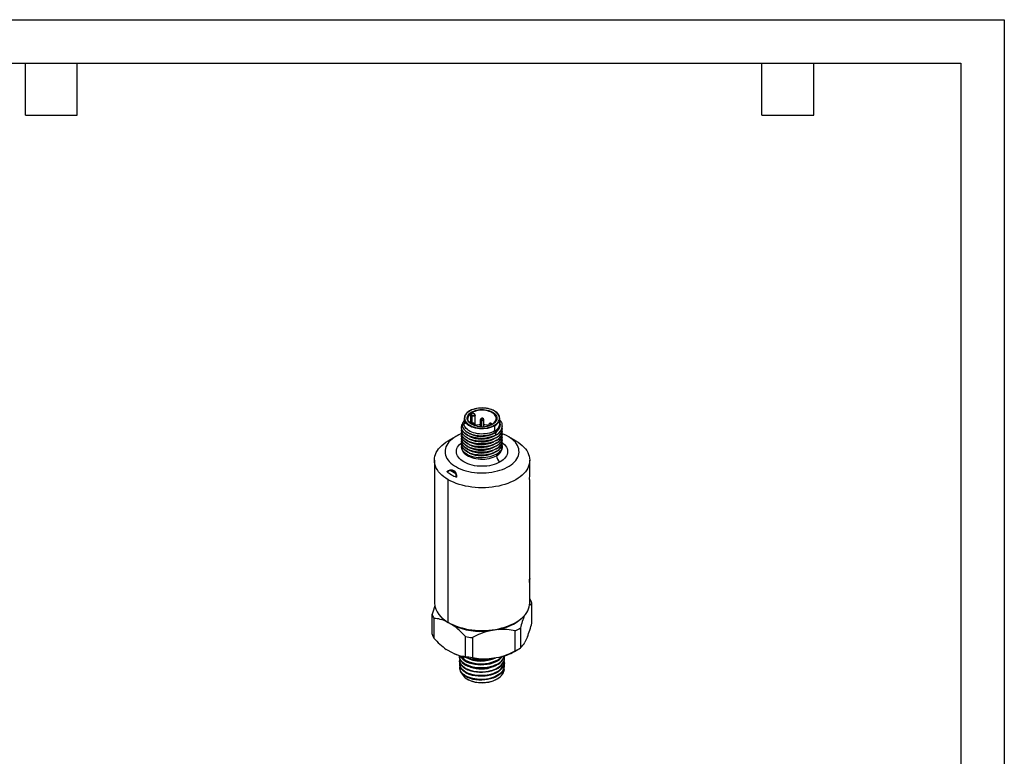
# Model space of a CAD drawing. Header units: millimetres. Extents: x 0 to 1397, y 0 to 1080.
# Tile 4 of 4: x 675 to 1397, y 540 to 1080. Entities that reach past the tile are written whole.
import ezdxf

# ---------------------------------------------------------------- set-up
doc = ezdxf.new("R2010")
doc.units = ezdxf.units.MM
doc.header["$LTSCALE"] = 5
doc.layers.add('TEXT', color=140, linetype='Continuous', lineweight=25)

msp = doc.modelspace()

# ---------------------------------------------------------------- linework, layer by layer
at = {"color": 7, "linetype": 'Continuous'}
for p, q in [((0.01, 1079.51), (1397.01, 1079.51)), ((1397.01, 1079.51), (1397.01, 0.01))]:
    msp.add_line(p, q, dxfattribs=at)
for p, q in [((1001.05, 787.27), (1001.05, 783.49)), ((1003.68, 787.32), (1003.68, 787.27)), ((1006.88, 789.23), (1005.84, 789.83)), ((1006.08, 790.31), (1007.15, 789.69)), ((1006.86, 783.34), (1006.88, 789.23)), ((1008.57, 790.51), (1007.49, 791.13)), ((1008.75, 790.53), (1007.68, 791.15)), ((1009.28, 782.05), (1009.23, 789.8)), ((1024.68, 787.21), (1024.68, 787.27)), ((1027.3, 783.49), (1027.3, 787.27)), ((999.18, 780.87), (999.18, 780.68)), ((1006.87, 783.37), (1006.75, 783.12)), ((1009.08, 782.5), (1009.08, 782.12)), ((1009.18, 782.09), (1009.18, 782.78)), ((1012.93, 786.38), (1012.93, 781.34)), ((1013.7, 785.72), (1013.7, 781.3)), ((1015.43, 781.34), (1015.43, 786.38)), ((1019.18, 782.78), (1019.18, 782.08)), ((1023.46, 778.13), (1023.46, 781.91)), ((1029.18, 781.7), (1029.18, 781.89)), ((1029.18, 779.66), (1029.18, 779.85)), ((994.99, 774.15), (989.47, 770.96)), ((999.18, 778.83), (999.18, 778.64)), ((999.18, 776.79), (999.18, 776.6)), ((999.18, 774.75), (999.18, 774.56)), ((999.18, 772.7), (999.18, 772.52)), ((1023.46, 778.13), (1023.94, 777.29)), ((1023.7, 776.86), (1023.7, 777.15)), ((1024.78, 775.51), (1023.7, 776.86)), ((1024.78, 775.51), (1024.78, 775.33)), ((1024.78, 773.47), (1024.78, 773.28)), ((1029.18, 777.62), (1029.18, 777.81)), ((1029.18, 775.58), (1029.18, 775.77)), ((1029.18, 773.54), (1029.18, 773.73)), ((1038.88, 770.96), (1033.36, 774.15)), ((999.18, 770.66), (999.18, 770.48)), ((999.18, 768.62), (999.18, 768.43)), ((999.18, 766.58), (999.18, 766.14)), ((1024.78, 771.43), (1024.78, 771.24)), ((1024.78, 769.39), (1024.78, 769.2)), ((1024.78, 767.35), (1024.78, 767.16)), ((1024.78, 765.31), (1024.78, 765.12)), ((1029.18, 771.5), (1029.18, 771.68)), ((1029.18, 769.46), (1029.18, 769.64)), ((1029.18, 766.14), (1029.18, 767.6)), ((1024.78, 763.26), (1024.78, 763.08)), ((1024.78, 761.22), (1024.78, 760.01)), ((979.24, 756.7), (979.24, 652.13)), ((1049.11, 744.91), (1049.11, 756.7)), ((989.77, 748.73), (988.96, 748.26)), ((994.96, 746.76), (990.85, 749.13)), ((989.47, 637.87), (989.47, 742.44)), ((1048.88, 742.58), (1048.88, 667.05)), ((1048.88, 671), (1049.11, 669.67)), ((1049.11, 669.67), (1048.88, 669.8)), ((1049.11, 652.13), (1049.11, 669.38)), ((1049.11, 655.19), (1049.38, 654.91)), ((1050.75, 637.38), (1050.75, 651.97)), ((977.6, 629.22), (977.6, 643.81)), ((978.97, 640.86), (978.97, 626.28)), ((992.96, 635.7), (988.01, 638.56)), ((990.44, 637.31), (989.47, 637.87)), ((1037.91, 637.31), (1038.88, 637.87)), ((1026.23, 632.64), (1019.46, 631.6)), ((1038.58, 617.05), (1038.58, 631.64)), ((1042.32, 633.8), (1042.32, 619.21)), ((1002.01, 612.98), (1002.01, 627.56)), ((1007.11, 626.77), (1007.11, 612.19)), ((1047.44, 627.34), (1045.63, 623.43)), ((992.96, 615.28), (988.01, 618.14)), ((1038, 616.64), (1040.52, 618.1)), ((997.63, 613.17), (997.65, 612.66)), ((997.74, 610.3), (997.76, 609.79)), ((997.85, 607.42), (997.86, 606.91)), ((1026.23, 612.23), (1019.46, 611.18)), ((1028.83, 612.92), (1028.07, 612.07)), ((1030.54, 608.33), (1030.56, 608.84)), ((1030.65, 611.21), (1030.67, 611.71)), ((997.96, 604.54), (997.97, 604.02)), ((1030.22, 602.09), (1030.34, 603.03)), ((1030.34, 603.03), (1030.34, 603.08)), ((1030.43, 605.45), (1030.45, 605.96)), ((1004.06, 595.95), (1004.4, 595.77)), ((1023.95, 595.77), (1024.64, 596.12))]:
    msp.add_line(p, q)
at = {"flags": 128}
for points in [[(1026.37, 790.13), (1025.92, 790.74), (1025.22, 791.47), (1024.38, 792.15), (1023.43, 792.77), (1022.36, 793.33), (1021.2, 793.81), (1019.96, 794.22), (1018.65, 794.54), (1017.28, 794.78), (1015.89, 794.94), (1014.47, 795), (1013.05, 794.97), (1011.64, 794.86), (1010.26, 794.65), (1008.93, 794.36), (1007.66, 793.99), (1006.46, 793.53), (1005.35, 793.01), (1004.97, 792.8)], [(1023.19, 782.37), (1024.18, 783.01), (1025.03, 783.71), (1025.73, 784.46), (1026.28, 785.26), (1026.66, 786.08), (1026.88, 786.93), (1026.92, 787.79), (1026.79, 788.64), (1026.49, 789.48), (1026.03, 790.29), (1025.4, 791.07), (1024.62, 791.79), (1023.7, 792.47), (1022.65, 793.07), (1021.49, 793.6), (1020.23, 794.05), (1018.88, 794.41), (1017.48, 794.68), (1016.02, 794.85), (1014.55, 794.93), (1013.07, 794.9), (1011.6, 794.78), (1010.17, 794.56), (1008.79, 794.24), (1007.48, 793.84), (1006.27, 793.35), (1005.16, 792.78)], [(1005.16, 792.78), (1004.18, 792.14), (1003.32, 791.44), (1002.62, 790.68), (1002.07, 789.89), (1001.69, 789.06), (1001.47, 788.21), (1001.43, 787.36), (1001.56, 786.51), (1001.86, 785.67), (1002.33, 784.85), (1002.95, 784.08), (1003.73, 783.35), (1004.65, 782.68), (1005.7, 782.07), (1006.86, 781.54), (1008.13, 781.09), (1009.31, 780.77)], [(1010.28, 781.71), (1009.24, 781.98), (1008.06, 782.38), (1006.98, 782.86), (1006.02, 783.42), (1005.18, 784.04), (1004.49, 784.72), (1003.94, 785.45), (1003.56, 786.2), (1003.35, 786.98), (1003.31, 787.77), (1003.44, 788.55), (1003.73, 789.32), (1004.2, 790.07), (1004.82, 790.77), (1005.58, 791.42), (1006.49, 792.01)], [(1010.36, 781.78), (1009.34, 782.03), (1008.25, 782.4), (1007.25, 782.84), (1006.35, 783.34), (1005.57, 783.9), (1004.92, 784.5), (1004.39, 785.14), (1004.01, 785.8), (1003.77, 786.48), (1003.68, 787.17), (1003.69, 787.32)], [(1005.84, 789.83), (1005.82, 784.53), (1005.82, 783.73)], [(1006.49, 792.01), (1007.51, 792.53), (1008.64, 792.98), (1009.86, 793.33), (1011.14, 793.6), (1012.48, 793.77), (1013.83, 793.85), (1015.2, 793.82), (1016.55, 793.7), (1017.86, 793.48), (1019.11, 793.17), (1020.29, 792.76), (1021.37, 792.28), (1022.33, 791.72), (1023.17, 791.1), (1023.87, 790.42), (1024.41, 789.7), (1024.79, 788.94), (1025, 788.16), (1025.05, 787.38), (1024.92, 786.59), (1024.62, 785.82), (1024.16, 785.08), (1023.54, 784.38), (1022.77, 783.72), (1021.87, 783.13)], [(1024.68, 787.27), (1024.59, 788.06), (1024.32, 788.83), (1023.88, 789.59), (1023.27, 790.3), (1022.51, 790.96), (1021.6, 791.55), (1020.57, 792.07), (1019.43, 792.52), (1018.19, 792.87), (1016.89, 793.12), (1015.55, 793.28), (1014.18, 793.33), (1012.81, 793.28), (1011.46, 793.12), (1010.16, 792.87), (1008.93, 792.52), (1007.78, 792.07), (1006.75, 791.55)], [(1009.23, 789.79), (1009.17, 789.56), (1009, 789.35), (1008.73, 789.18), (1008.38, 789.06), (1007.99, 789), (1007.59, 789.01), (1007.21, 789.09), (1006.88, 789.23)], [(1007.15, 789.69), (1007.38, 789.59), (1007.66, 789.53), (1007.95, 789.52), (1008.24, 789.56), (1008.49, 789.65), (1008.69, 789.78), (1008.82, 789.93), (1008.86, 790.1)], [(1007.7, 791.13), (1007.61, 791.15), (1007.49, 791.13)], [(1014.32, 787.3), (1014.18, 787.31), (1014.03, 787.3), (1013.91, 787.25), (1013.83, 787.18), (1013.8, 787.1), (1013.83, 787.01), (1013.91, 786.94), (1014.03, 786.9)], [(1014.03, 786.9), (1014.18, 786.88), (1014.32, 786.9), (1014.44, 786.94), (1014.52, 787.01), (1014.55, 787.1), (1014.52, 787.18), (1014.44, 787.25), (1014.32, 787.3)], [(1014.52, 787.43), (1014.51, 787.44), (1014.45, 787.42), (1014.39, 787.37), (1014.32, 787.3)], [(1024.78, 775.51), (1022.53, 774.38), (1019.92, 773.51), (1017.07, 772.95), (1014.18, 772.72), (1011.28, 772.82), (1008.44, 773.25), (1005.82, 774), (1003.57, 775), (1001.72, 776.24), (1000.32, 777.68), (999.46, 779.26), (999.18, 780.87), (999.46, 782.48), (999.8, 783.11)], [(1024.78, 775.33), (1022.53, 774.2), (1019.92, 773.32), (1017.07, 772.76), (1014.18, 772.53), (1011.28, 772.63), (1008.44, 773.07), (1005.82, 773.81), (1003.57, 774.81), (1001.72, 776.05), (1000.32, 777.5), (999.46, 779.07), (999.18, 780.68)], [(1024.78, 773.47), (1022.53, 772.34), (1019.92, 771.47), (1017.07, 770.9), (1014.18, 770.68), (1011.28, 770.78), (1008.44, 771.21), (1005.82, 771.95), (1003.57, 772.96), (1001.72, 774.2), (1000.32, 775.64), (999.46, 777.22), (999.18, 778.83), (999.34, 779.76)], [(1001.05, 785.9), (1000.83, 785.64), (1000.27, 784.7), (999.95, 783.87), (999.8, 783.15), (999.77, 782.57), (999.8, 782.03), (999.91, 781.45), (1000.11, 780.84), (1000.41, 780.19), (1000.85, 779.51), (1001.62, 778.62), (1002.44, 777.9), (1003.22, 777.34), (1003.91, 776.93), (1004.63, 776.55), (1005.45, 776.18), (1006.37, 775.83), (1007.39, 775.51), (1008.5, 775.22), (1010.18, 774.91), (1011.67, 774.75), (1012.93, 774.68), (1013.93, 774.68), (1015.13, 774.72), (1016.45, 774.84), (1017.39, 774.98), (1018.36, 775.16), (1019.37, 775.39), (1020.94, 775.88), (1022.21, 776.38), (1023.2, 776.86), (1023.94, 777.29)], [(1023.46, 778.13), (1022.32, 777.55), (1021.07, 777.04), (1019.72, 776.62), (1018.3, 776.3), (1016.83, 776.07), (1015.32, 775.94), (1013.79, 775.92), (1012.27, 775.99), (1010.78, 776.17), (1009.33, 776.45), (1007.95, 776.82), (1006.65, 777.28), (1005.45, 777.83), (1004.37, 778.45), (1003.43, 779.14), (1002.62, 779.89), (1001.98, 780.69), (1001.5, 781.53), (1001.19, 782.39), (1001.06, 783.27), (1001.05, 783.49)], [(1023.46, 781.91), (1022.32, 781.32), (1021.07, 780.82), (1019.72, 780.4), (1018.3, 780.07), (1016.83, 779.85), (1015.32, 779.72), (1013.79, 779.69), (1012.27, 779.77), (1010.78, 779.95), (1009.33, 780.22), (1007.95, 780.6), (1006.65, 781.06), (1005.45, 781.61), (1004.37, 782.23), (1003.43, 782.92), (1002.62, 783.67), (1001.98, 784.47), (1001.94, 784.53)], [(1009.16, 782.78), (1009.17, 782.88), (1009.07, 783.23), (1008.87, 783.5), (1008.61, 783.7), (1008.28, 783.82), (1007.88, 783.87), (1007.43, 783.78), (1007.11, 783.61), (1006.87, 783.37)], [(1007.58, 783.57), (1007.55, 783.49), (1007.58, 783.41), (1007.66, 783.34), (1007.78, 783.29), (1007.93, 783.27), (1008.07, 783.29), (1008.19, 783.34), (1008.27, 783.41)], [(1008.27, 783.41), (1008.3, 783.49), (1008.27, 783.57), (1008.19, 783.64), (1008.07, 783.69), (1007.93, 783.71), (1007.78, 783.69), (1007.66, 783.64), (1007.58, 783.57)], [(1009.08, 782.5), (1008.81, 782.26), (1008.75, 782.23)], [(1009.18, 782.78), (1009.18, 782.77), (1009.08, 782.5)], [(1015.43, 786.38), (1015.43, 786.38), (1015.33, 786.11), (1015.06, 785.87), (1014.65, 785.72), (1014.18, 785.66), (1013.7, 785.72)], [(1019.37, 783.37), (1019.21, 783.04), (1019.19, 782.77)], [(1020.08, 783.57), (1020.05, 783.49), (1020.08, 783.41), (1020.16, 783.34), (1020.28, 783.29), (1020.43, 783.27), (1020.57, 783.29), (1020.69, 783.34), (1020.77, 783.41)], [(1020.77, 783.41), (1020.8, 783.49), (1020.77, 783.57), (1020.69, 783.64), (1020.57, 783.69), (1020.43, 783.71), (1020.28, 783.69), (1020.16, 783.64), (1020.08, 783.57)], [(995, 774.15), (993.53, 773.23), (992.2, 772.25), (991.01, 771.22), (989.96, 770.13), (989.06, 769), (988.33, 767.83), (987.76, 766.63), (987.35, 765.4), (987.12, 764.16), (987.05, 762.92), (987.16, 761.68), (987.44, 760.44), (987.88, 759.22), (988.5, 758.03), (989.27, 756.87), (990.21, 755.75), (991.29, 754.67), (992.52, 753.65), (993.89, 752.68), (995.38, 751.79), (996.99, 750.96), (998.72, 750.21), (1000.54, 749.54), (1002.44, 748.96), (1004.42, 748.46), (1006.46, 748.06), (1008.55, 747.76), (1010.68, 747.55), (1012.83, 747.44), (1014.99, 747.42), (1017.14, 747.51), (1019.27, 747.7), (1021.37, 747.98), (1023.43, 748.36), (1025.42, 748.83), (1027.35, 749.39), (1029.19, 750.03), (1030.94, 750.76), (1032.58, 751.57), (1034.1, 752.45), (1035.5, 753.4), (1036.77, 754.41), (1037.89, 755.47), (1038.86, 756.58), (1039.68, 757.74), (1040.33, 758.92), (1040.82, 760.14), (1041.14, 761.37), (1041.29, 762.61), (1041.27, 763.85), (1041.08, 765.09), (1040.71, 766.32), (1040.18, 767.53), (1039.49, 768.71), (1038.63, 769.85), (1037.62, 770.95), (1036.46, 772), (1035.17, 772.99), (1033.73, 773.93), (1032.18, 774.79), (1030.51, 775.58), (1029.12, 776.14)], [(1024.78, 773.28), (1022.53, 772.15), (1019.92, 771.28), (1017.07, 770.72), (1014.18, 770.49), (1011.28, 770.59), (1008.44, 771.02), (1005.82, 771.77), (1003.57, 772.77), (1001.72, 774.01), (1000.32, 775.46), (999.46, 777.03), (999.18, 778.64)], [(1024.78, 771.43), (1022.53, 770.3), (1019.92, 769.42), (1017.07, 768.86), (1014.18, 768.64), (1011.28, 768.74), (1008.44, 769.17), (1005.82, 769.91), (1003.57, 770.92), (1001.72, 772.16), (1000.32, 773.6), (999.46, 775.18), (999.18, 776.79), (999.34, 777.71)], [(1024.78, 771.24), (1022.53, 770.11), (1019.92, 769.24), (1017.07, 768.68), (1014.18, 768.45), (1011.28, 768.55), (1008.44, 768.98), (1005.82, 769.73), (1003.57, 770.73), (1001.72, 771.97), (1000.32, 773.41), (999.46, 774.99), (999.18, 776.6)], [(1024.78, 769.39), (1022.53, 768.26), (1019.92, 767.38), (1017.07, 766.82), (1014.18, 766.6), (1011.28, 766.7), (1008.44, 767.13), (1005.82, 767.87), (1003.57, 768.88), (1001.72, 770.11), (1000.32, 771.56), (999.46, 773.13), (999.18, 774.75), (999.34, 775.67)], [(1024.78, 769.2), (1022.53, 768.07), (1019.92, 767.2), (1017.07, 766.63), (1014.18, 766.41), (1011.28, 766.51), (1008.44, 766.94), (1005.82, 767.68), (1003.57, 768.69), (1001.72, 769.93), (1000.32, 771.37), (999.46, 772.95), (999.18, 774.56)], [(1024.78, 767.35), (1022.53, 766.22), (1019.92, 765.34), (1017.07, 764.78), (1014.18, 764.56), (1011.28, 764.66), (1008.44, 765.09), (1005.82, 765.83), (1003.57, 766.84), (1001.72, 768.07), (1000.32, 769.52), (999.46, 771.09), (999.18, 772.7), (999.34, 773.63)], [(1024.78, 767.16), (1022.53, 766.03), (1019.92, 765.15), (1017.07, 764.59), (1014.18, 764.37), (1011.28, 764.47), (1008.44, 764.9), (1005.82, 765.64), (1003.57, 766.65), (1001.72, 767.89), (1000.32, 769.33), (999.46, 770.91), (999.18, 772.52)], [(989.47, 742.44), (987.77, 743.49), (986.21, 744.61), (984.79, 745.79), (983.51, 747.03), (982.4, 748.32), (981.44, 749.65), (980.65, 751.01), (980.04, 752.41), (979.59, 753.83), (979.33, 755.26), (979.24, 756.7), (979.33, 758.14), (979.59, 759.57), (980.04, 760.98), (980.65, 762.38), (981.44, 763.75), (982.4, 765.08), (983.51, 766.36), (984.79, 767.6), (986.21, 768.78), (987.77, 769.9), (989.47, 770.96)], [(1038.88, 770.96), (1040.58, 769.9), (1042.15, 768.78), (1043.57, 767.6), (1044.84, 766.36), (1045.96, 765.08), (1046.91, 763.75), (1047.7, 762.38), (1048.32, 760.98), (1048.76, 759.57), (1049.02, 758.14), (1049.11, 756.7), (1049.02, 755.26), (1048.76, 753.83), (1048.32, 752.41), (1047.7, 751.01), (1046.91, 749.65), (1045.96, 748.32), (1044.84, 747.03), (1043.57, 745.79), (1042.15, 744.61), (1040.58, 743.49), (1038.88, 742.44), (1037.06, 741.45), (1035.11, 740.55), (1033.07, 739.73), (1030.92, 738.99), (1028.69, 738.35), (1026.39, 737.8), (1024.02, 737.34), (1021.6, 736.99), (1019.15, 736.73), (1016.67, 736.58), (1014.18, 736.53), (1011.68, 736.58), (1009.2, 736.73), (1006.75, 736.99), (1004.33, 737.34), (1001.97, 737.8), (999.66, 738.35), (997.43, 738.99), (995.29, 739.73), (993.24, 740.55), (991.3, 741.45), (989.47, 742.44)], [(1027.43, 755.42), (1026.07, 754.71), (1024.59, 754.08), (1023.02, 753.53), (1021.35, 753.08), (1019.62, 752.72), (1017.83, 752.46), (1016.01, 752.3), (1014.18, 752.25), (1012.34, 752.3), (1010.52, 752.46), (1008.73, 752.72), (1007, 753.08), (1005.34, 753.53), (1003.76, 754.08), (1002.28, 754.71), (1000.92, 755.42), (999.68, 756.21), (998.59, 757.06), (997.64, 757.97), (996.85, 758.93), (996.23, 759.93), (995.79, 760.96), (995.52, 762.02), (995.43, 763.08), (995.52, 764.14), (995.79, 765.19), (996.23, 766.22), (996.85, 767.22), (997.64, 768.18), (998.59, 769.09), (999.31, 769.67)], [(1024.78, 765.31), (1022.53, 764.18), (1019.92, 763.3), (1017.07, 762.74), (1014.18, 762.51), (1011.28, 762.62), (1008.44, 763.05), (1005.82, 763.79), (1003.57, 764.8), (1001.72, 766.03), (1000.32, 767.48), (999.46, 769.05), (999.18, 770.66), (999.34, 771.59)], [(1024.78, 765.12), (1022.53, 763.99), (1019.92, 763.11), (1017.07, 762.55), (1014.18, 762.33), (1011.28, 762.43), (1008.44, 762.86), (1005.82, 763.6), (1003.57, 764.61), (1001.72, 765.84), (1000.32, 767.29), (999.46, 768.86), (999.18, 770.48)], [(1024.78, 763.26), (1022.53, 762.13), (1019.92, 761.26), (1017.07, 760.7), (1014.18, 760.47), (1011.28, 760.57), (1008.44, 761), (1005.82, 761.75), (1003.57, 762.75), (1001.72, 763.99), (1000.32, 765.44), (999.46, 767.01), (999.18, 768.62), (999.34, 769.55)], [(1024.78, 763.08), (1022.53, 761.95), (1019.92, 761.07), (1017.07, 760.51), (1014.18, 760.29), (1011.28, 760.39), (1008.44, 760.82), (1005.82, 761.56), (1003.57, 762.57), (1001.72, 763.8), (1000.32, 765.25), (999.46, 766.82), (999.18, 768.43)], [(1024.78, 761.22), (1022.53, 760.09), (1019.92, 759.22), (1017.07, 758.66), (1014.18, 758.43), (1011.28, 758.53), (1008.44, 758.96), (1005.82, 759.71), (1003.57, 760.71), (1001.72, 761.95), (1000.32, 763.39), (999.46, 764.97), (999.18, 766.58), (999.34, 767.51)], [(999.18, 766.12), (999.23, 765.44), (999.45, 764.51), (999.84, 763.6), (1000.4, 762.72), (1001.12, 761.88), (1001.99, 761.09), (1003.01, 760.36), (1004.16, 759.69), (1005.43, 759.11), (1006.79, 758.6), (1008.25, 758.18), (1009.77, 757.86), (1011.35, 757.63), (1012.96, 757.51), (1014.58, 757.48), (1016.2, 757.56), (1017.8, 757.73), (1019.35, 758.01), (1020.84, 758.38), (1022.25, 758.84), (1023.57, 759.39), (1024.78, 760.01)], [(1029.18, 769.57), (1029.77, 769.09), (1030.71, 768.18), (1031.5, 767.22), (1032.12, 766.22), (1032.57, 765.19), (1032.84, 764.14), (1032.93, 763.08), (1032.84, 762.02), (1032.57, 760.96), (1032.12, 759.93), (1031.5, 758.93), (1030.71, 757.97), (1029.77, 757.06), (1028.67, 756.21), (1027.43, 755.42)], [(988.38, 748.39), (989.61, 749.16), (990.9, 749.61), (992.2, 749.66), (993.41, 749.25), (994.39, 748.41), (995.07, 747.21), (995.42, 745.81), (995.46, 744.3)], [(988.96, 748.26), (988.63, 748.33), (988.38, 748.39)], [(995.46, 744.3), (995.33, 744.49), (995.24, 744.64)], [(989.47, 637.87), (991.3, 636.89), (993.24, 635.98), (995.29, 635.16), (997.43, 634.43), (999.66, 633.78), (1001.97, 633.23), (1004.33, 632.78), (1006.75, 632.42), (1009.2, 632.16), (1011.68, 632.01), (1014.18, 631.96), (1016.67, 632.01), (1019.15, 632.16), (1021.6, 632.42), (1024.02, 632.78), (1026.39, 633.23), (1028.69, 633.78), (1030.92, 634.43), (1033.07, 635.16), (1035.11, 635.98), (1037.06, 636.89), (1038.88, 637.87), (1040.58, 638.92), (1042.15, 640.04), (1043.57, 641.22), (1044.84, 642.46), (1045.96, 643.75), (1046.91, 645.08), (1047.7, 646.45), (1048.32, 647.84), (1048.76, 649.26), (1049.02, 650.69), (1049.11, 652.13)], [(988.01, 638.56), (986.47, 639.74), (985.45, 640.65)], [(1030.05, 611.39), (1030.52, 612.59), (1030.68, 613.47)], [(1024.06, 606.69), (1022.13, 605.92), (1020.05, 605.31), (1017.86, 604.86), (1015.6, 604.6), (1013.31, 604.51), (1011.04, 604.61), (1008.83, 604.89), (1006.72, 605.34), (1004.76, 605.95), (1002.97, 606.71), (1001.4, 607.6), (1000.07, 608.61), (999.02, 609.72), (998.24, 610.9), (997.78, 612.12), (997.62, 613.38)], [(1024.62, 603.67), (1022.85, 602.88), (1020.92, 602.23), (1018.87, 601.73), (1016.74, 601.39), (1014.57, 601.22), (1012.39, 601.21), (1010.25, 601.37), (1008.17, 601.7), (1006.2, 602.17), (1004.37, 602.79), (1003.88, 603), (1003.4, 603.21), (1002.94, 603.43), (1002.43, 603.7), (1001.62, 604.18), (1000.88, 604.7), (1000.21, 605.23), (999.24, 606.23), (998.51, 607.27), (998.02, 608.34), (997.78, 609.43), (997.78, 609.79)], [(1024.56, 601.34), (1022.08, 600.29), (1019.33, 599.51), (1016.41, 599.04), (1013.41, 598.88), (1010.44, 599.03), (1007.6, 599.5), (1004.98, 600.25), (1002.67, 601.27), (1001.82, 601.76), (1001.04, 602.29), (1000.34, 602.85), (999.71, 603.44), (998.71, 604.72), (998.08, 606.09), (997.84, 607.51), (997.98, 608.55)], [(1030.54, 608.33), (1030.54, 608.29), (1030.33, 606.95), (1029.85, 605.7), (1029.15, 604.55), (1028.27, 603.51), (1027.26, 602.58), (1025.77, 601.52), (1024.19, 600.66), (1022.59, 599.98), (1020.29, 599.25), (1018.23, 598.8), (1016.49, 598.55), (1015.11, 598.43), (1014.12, 598.39), (1013.52, 598.38), (1013.37, 598.38), (1013.37, 598.38), (1013.37, 598.38), (1013.34, 598.38), (1013.22, 598.38), (1011.25, 598.46), (1009.24, 598.69), (1007.24, 599.09), (1004.84, 599.81), (1002.63, 600.8), (1002.63, 600.8), (1002.63, 600.8), (1002.63, 600.8), (1002.63, 600.8), (1002.62, 600.8), (1002.46, 600.89), (1002.07, 601.12), (1001.41, 601.54), (1000.62, 602.12), (999.78, 602.88), (999.17, 603.58), (998.62, 604.4), (998.18, 605.33), (997.91, 606.37), (997.9, 606.91)], [(1030.34, 606.99), (1030.43, 605.65), (1029.95, 603.73), (1028.84, 601.89), (1027.13, 600.19), (1024.88, 598.71), (1023.58, 598.07), (1022.17, 597.51), (1020.66, 597.04), (1019.09, 596.65), (1017.45, 596.36), (1015.77, 596.16), (1014.07, 596.07), (1012.35, 596.08), (1010.66, 596.2), (1008.99, 596.42), (1007.37, 596.74), (1005.83, 597.16), (1004.38, 597.68), (1003.04, 598.29), (1002.13, 598.79), (1001.25, 599.36), (1000.48, 599.97), (999.5, 600.93), (998.76, 601.94), (998.26, 602.98), (998, 604.04), (997.97, 605.09), (998.08, 605.72)], [(998.12, 613.35), (998.16, 613.25), (998.93, 612.07), (1000, 610.95), (1001.33, 609.94), (1002.91, 609.04), (1004.71, 608.27), (1006.68, 607.66), (1008.8, 607.21), (1011.03, 606.93), (1013.31, 606.83), (1015.61, 606.91), (1017.88, 607.18), (1020.08, 607.63), (1022.17, 608.24), (1024.11, 609.02)], [(1028.07, 612.07), (1026.66, 610.95), (1025.01, 609.96), (1023.15, 609.11), (1021.13, 608.41), (1018.97, 607.88), (1016.73, 607.52), (1014.43, 607.35), (1012.13, 607.36), (1009.87, 607.55), (1007.7, 607.92), (1005.64, 608.45), (1003.75, 609.15), (1002.06, 609.99), (1000.6, 610.95), (999.4, 612.02), (998.48, 613.17)], [(1030.42, 605.45), (1030.25, 604.2), (1029.84, 603.02), (1029.3, 602.05), (1028.74, 601.3), (1028.25, 600.73), (1027.86, 600.35), (1027.63, 600.13), (1027.58, 600.09), (1027.58, 600.08), (1027.58, 600.08), (1027.58, 600.08), (1027.57, 600.08), (1027.57, 600.08), (1027.56, 600.07), (1027.41, 599.93), (1027.08, 599.67), (1025.66, 598.67), (1024.04, 597.79), (1022.25, 597.05), (1020.31, 596.44), (1018.27, 595.99), (1016.16, 595.7), (1014.01, 595.57), (1011.86, 595.61), (1009.76, 595.81), (1007.73, 596.16), (1005.82, 596.67), (1004.06, 597.32), (1002.47, 598.09), (1001.09, 598.98), (999.94, 599.97), (999.04, 601.04), (998.41, 602.16), (998.05, 603.32), (998.01, 604.03)], [(999.39, 600.63), (999.7, 599.86), (1000.26, 598.95), (1001.01, 598.09), (1001.93, 597.28), (1003.01, 596.53), (1004.25, 595.85), (1005.61, 595.26), (1007.1, 594.76), (1008.68, 594.36), (1010.34, 594.06), (1012.06, 593.88), (1013.82, 593.8), (1015.59, 593.85), (1017.35, 594), (1019.08, 594.28), (1020.75, 594.66), (1022.35, 595.15), (1023.86, 595.75), (1025.25, 596.44), (1026.5, 597.22), (1027.6, 598.08), (1028.53, 599.01), (1029.29, 600), (1029.85, 601.03), (1030.22, 602.09)], [(1030.26, 604.22), (1030.35, 603.24), (1030.22, 602.09)]]:
    msp.add_lwpolyline(points, dxfattribs=at)
for centre, radius, start, end in [((1005.81, 787.27), 4.74, 145.32929, 215.22118), ((1008.73, 785.6), 8.12, 117.538, 146.40196), ((1008.97, 786.71), 5.33, 114.58786, 173.40907), ((1005.05, 792.62), 0.189, 54.3838, 114.29129), ((1006.47, 789.82), 0.629, 128.76376, 178.61681), ((1011.71, 782.18), 9.89, 115.25181, 124.74281), ((1006.18, 791.53), 0.576, 2.60548, 57.39452), ((1007.46, 789.2), 0.577, 122.61993, 177.20685), ((1008.67, 790.36), 0.185, 65.04992, 126.27518), ((1008.36, 790.05), 0.504, 5.6948, 65.62534), ((1008.37, 789.75), 0.859, 2.55381, 63.93529), ((1008.89, 789.75), 0.346, 6.68832, 95.13938), ((1014.14, 786.28), 1.21, 71.55051, 175.3692), ((1016.01, 785.7), 2.31, 148.73016, 179.58381), ((1014.39, 786.41), 1.03, 358.59422, 82.32057), ((1019.4, 787.96), 5.32, 295.40916, 351.99336), ((1022.54, 787.27), 4.74, 325.32929, 35.22118), ((1007.37, 782.95), 0.657, 71.77393, 140.48543), ((1008.06, 782.4), 1.03, 5.37652, 77.97406), ((1014.03, 766.13), 16.63, 93.8069, 106.58779), ((1014.18, 801.68), 21.48, 256.8957, 280.5969), ((1014.18, 799.55), 18.26, 257.66651, 282.48136), ((1013.76, 786.57), 0.852, 192.44385, 265.92404), ((1014.33, 766.14), 16.61, 73.53093, 86.20176), ((1015.41, 794.31), 12.8, 281.83039, 299.33512), ((1015.24, 795.03), 13.62, 282.20463, 299.09647), ((1015.27, 796.69), 16.36, 280.06818, 298.94901), ((1019.89, 782.89), 0.719, 189.52927, 247.17629), ((1020.41, 782.59), 1.3, 24.3447, 143.35118), ((1019.87, 782.95), 0.657, 71.77393, 140.48543), ((1020.5, 782.31), 1.13, 37.39389, 76.04435), ((1021.76, 782.99), 0.18, 52.73642, 116.05795), ((1022.88, 781.88), 0.576, 2.60548, 57.39452), ((1019.34, 789.53), 8.67, 298.38193, 325.056), ((1020.59, 784.24), 6.75, 295.10442, 353.57544), ((1020.31, 783.51), 7.47, 297.01604, 337.56435), ((1021.46, 782.98), 6.2, 293.59869, 19.63095), ((1022, 782.01), 7.07, 293.20817, 14.58716), ((1021.6, 782.16), 7.54, 294.99992, 356.5636), ((1021.95, 780.01), 7.13, 293.4535, 5.16769), ((1021.32, 780.37), 7.89, 296.06143, 354.81954), ((1022.25, 781.19), 7.08, 21.55323, 44.51876), ((1021.8, 780.63), 7.72, 24.16614, 44.49772), ((1009.73, 748.36), 29.7, 110.72598, 119.74488), ((1013.86, 793.56), 19.38, 236.00897, 300.51562), ((1013.73, 792.65), 20.43, 244.48077, 295.22355), ((1021.94, 777.97), 7.13, 293.52938, 6.18106), ((1021.32, 778.33), 7.89, 296.06143, 354.81954), ((1021.94, 775.93), 7.13, 293.52938, 6.18106), ((1021.32, 776.29), 7.89, 296.06143, 354.81954), ((1021.94, 773.88), 7.13, 293.52938, 6.18106), ((1021.32, 774.25), 7.89, 296.06143, 354.81954), ((1021.94, 771.84), 7.13, 293.52938, 6.18106), ((1013.72, 788.49), 20.38, 243.11249, 296.28332), ((1013.71, 786.46), 20.38, 243.47384, 295.26021), ((1013.7, 784.35), 20.31, 243.71731, 295.132), ((1013.74, 790.74), 20.56, 244.28666, 295.27654), ((1021.32, 772.21), 7.89, 296.06143, 354.81954), ((1021.94, 769.8), 7.13, 293.52938, 6.18106), ((1021.32, 770.17), 7.89, 296.06143, 354.81954), ((1021.94, 767.76), 7.13, 293.52938, 6.18106), ((1021.79, 766.8), 7.41, 293.79562, 355.02627), ((1013.71, 782.3), 20.3, 243.98023, 295.10514), ((1013.71, 780.29), 20.33, 244.23455, 295.13423), ((1030.54, 760.28), 5.76, 182.60548, 237.39452), ((1006.76, 772.05), 29.96, 232.16241, 247.84296), ((991.68, 745.05), 4.22, 65.80695, 130.27007), ((990.8, 745.25), 4.48, 352.13939, 54.36428), ((1037.34, 744.91), 11.77, 348.56835, 359.97418), ((1037.35, 669.38), 11.76, 348.56506, 1.41772), ((1080.11, 615.62), 106.31, 161.12493, 164.62396), ((997.01, 654.08), 17.88, 186.26734, 245.05281), ((1056.25, 644.89), 8.96, 127.84408, 145.19782), ((1036.52, 647.15), 15.02, 18.68541, 31.11151), ((991.83, 648.62), 15.02, 198.68541, 211.11151), ((1138.47, 607.65), 99.64, 159.1296, 164.7841), ((977.18, 614.95), 25.97, 65.33884, 86.03746), ((1014.18, 682.92), 51.42, 242.51494, 297.49043), ((1013.94, 683.59), 52.28, 246.34657, 276.06735), ((959.49, 589.39), 57.14, 41.92142, 54.13846), ((1019.7, 667.62), 35.58, 280.57681, 310.71253), ((952.21, 664.28), 102.15, 338.79446, 344.72865), ((991.83, 634.04), 15.02, 198.68541, 211.11151), ((1032.9, 578.97), 54.32, 104.32082, 118.34336), ((1028.85, 588.32), 44.4, 77.33843, 93.38148), ((1022.94, 663.06), 35.1, 296.47131, 303.52332), ((1021.45, 664.41), 57.09, 221.91567, 234.1442), ((1013.75, 686.6), 60.19, 258.7465, 263.66742), ((1033.76, 629.34), 13.26, 310.20992, 333.54352), ((1003.79, 638.85), 25.93, 245.32378, 266.05253), ((1013.94, 663.17), 52.28, 246.34657, 276.06735), ((1012.81, 664.81), 54.26, 284.31427, 298.34991), ((1017.79, 652.65), 41.29, 281.78923, 299.29496), ((1022.94, 648.47), 35.1, 296.47131, 303.52332), ((1002.87, 612.78), 5.23, 181.25291, 220.42029), ((1003.24, 610.51), 5.5, 170.90087, 219.14108), ((1008.11, 616.95), 11.92, 219.35445, 248.16127), ((1008.14, 614.56), 11.85, 219.3633, 248.1711), ((1007.3, 615.81), 7.97, 202.13891, 254.69809), ((1013.75, 672.01), 60.19, 258.7465, 263.66742), ((1013.55, 635.41), 25.82, 243.56679, 294.57839), ((1013.47, 636.54), 26.43, 248.63439, 289.46926), ((1016.84, 655.45), 44.35, 257.32816, 273.39175), ((1014.99, 625.6), 21.41, 280.76025, 300.62903), ((1020.52, 616.67), 10.58, 289.55889, 342.21158), ((1019.22, 620.85), 12.8, 292.46469, 322.53532), ((1019.22, 615.1), 12.64, 295.31797, 323.64754), ((1020.45, 614.27), 10.85, 299.71632, 331.16006), ((1020.49, 616.65), 10.91, 299.70692, 331.15342), ((1024.03, 609.09), 6.53, 324.03785, 8.25714), ((1024.49, 611.33), 6.16, 322.78588, 358.80333), ((1024.93, 611.83), 5.75, 330.98738, 10.88755), ((1012.73, 627.33), 23.27, 247.10532, 265.59907), ((1012.74, 624.88), 23.15, 247.11462, 265.60774), ((1013.54, 626.36), 22.62, 249.76382, 292.47194), ((1013.4, 632.34), 28.33, 265.02004, 281.36214), ((1013.4, 629.87), 28.17, 265.02867, 281.37068), ((1014.98, 623.17), 21.3, 280.76888, 300.63784), ((1019.19, 612.71), 12.57, 295.32728, 323.65524), ((1014.18, 616.71), 23.11, 244.97914, 295.02086)]:
    msp.add_arc(centre, radius, start, end)
at = {"layer": 'TEXT'}
for p, q in [((31.75, 1047.75), (1365.25, 1047.75)), ((679.45, 1009.65), (679.45, 1047.75)), ((717.55, 1009.65), (717.55, 1047.75)), ((1219.2, 1009.65), (1219.2, 1047.75)), ((1257.3, 1009.65), (1257.3, 1047.75)), ((1365.25, 1047.75), (1365.25, 31.75)), ((679.45, 1009.65), (717.55, 1009.65)), ((1219.2, 1009.65), (1257.3, 1009.65))]:
    msp.add_line(p, q, dxfattribs=at)

doc.saveas('drawing.dxf')
